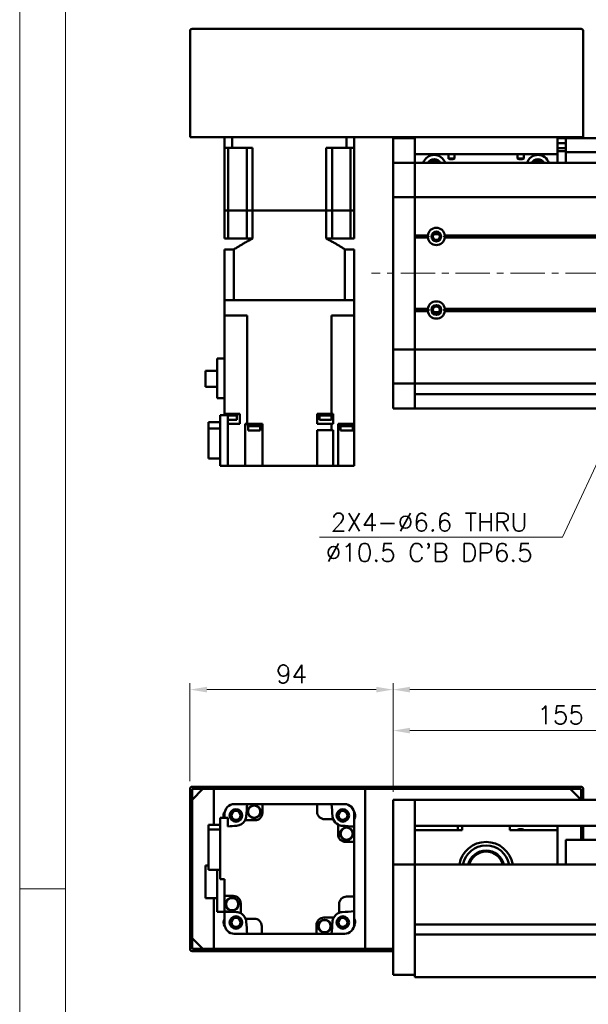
# Model space of a CAD drawing. Header units: millimetres. Extents: x 46891 to 50330, y 6223 to 9790.
# Tile 2 of 5: x 48547 to 48810, y 9106 to 9562. Entities that reach past the tile are written whole.
import ezdxf

# ---------------------------------------------------------------- set-up
doc = ezdxf.new("R2010")
doc.units = ezdxf.units.MM
doc.header["$LTSCALE"] = 0.5
doc.linetypes.add('CENTER', pattern=[50.8, 31.75, -6.35, 6.35, -6.35])
doc.layers.get('0').update_dxf_attribs({"lineweight": 20})
doc.layers.add('1', color=1, linetype='CENTER', lineweight=13)
doc.layers.add('외형선(ISO)', color=7, linetype='Continuous', lineweight=50)
doc.styles.add('DSR TEXT', font='romans.shx', dxfattribs={"bigfont": 'whgtxt.shx'})
doc.styles.get("Standard").update_dxf_attribs({"font": 'romans.shx', "bigfont": 'whgtxt.shx'})
doc.dimstyles.new('DSR', dxfattribs={"dimscale": 2, "dimtxt": 3, "dimasz": 3, "dimexe": 0.5, "dimexo": 0.5, "dimgap": 0.5, "dimtad": 1, "dimdsep": 46, "dimtxsty": 'Standard', "dimcen": 2.5, "dimclrd": 4, "dimclre": 4, "dimclrt": 2, "dimadec": 0, "dimazin": 2, "dimtfac": 1, "dimtmove": 0, "dimatfit": 3, "dimfxl": 0, "dimlwd": -1, "dimlwe": -1, "dimarcsym": 0})

# ---------------------------------------------------------------- blocks, each defined once
blk = doc.blocks.new('A$C1C1952E1')
at = {"color": 1}
blk.add_lwpolyline([(0, 0), (420, 0), (420, 297), (0, 297)], close=True, dxfattribs=at)
at = {"color": 3}
blk.add_lwpolyline([(5, 5), (415, 5), (415, 292), (5, 292)], close=True, dxfattribs=at)
blk = doc.blocks.new('*D84')
at = {"color": 1, "linetype": 'ByBlock'}
for p, q in [((48719.49, 9204.44), (48719.49, 9235.84)), ((48727.29, 9232.84), (48866.69, 9232.84)), ((48874.49, 9218.44), (48874.49, 9235.84))]:
    blk.add_line(p, q, dxfattribs=at)
at = {"color": 1}
for points in [[(48727.29, 9234.14), (48727.29, 9231.54), (48719.49, 9232.84)], [(48866.69, 9234.14), (48866.69, 9231.54), (48874.49, 9232.84)]]:
    blk.add_solid(points, dxfattribs=at)
at = {"layer": 'Defpoints', "color": 0}
for p in [(48874.49, 9232.84), (48874.49, 9214.84), (48719.49, 9200.84)]:
    blk.add_point(p, dxfattribs=at)
at = {"color": 3, "insert": (48796.99, 9240.04), "char_height": 8.4, "attachment_point": 5, "style": 'DSR TEXT'}
blk.add_mtext('155', dxfattribs=at)
blk = doc.blocks.new('*D83')
at = {"color": 1, "linetype": 'ByBlock'}
for p, q in [((48719.49, 9204.44), (48719.49, 9254.79)), ((49719.49, 9204.44), (49719.49, 9254.79)), ((49711.69, 9251.79), (48727.29, 9251.79))]:
    blk.add_line(p, q, dxfattribs=at)
at = {"color": 1}
for points in [[(48727.29, 9253.09), (48727.29, 9250.49), (48719.49, 9251.79)], [(49711.69, 9253.09), (49711.69, 9250.49), (49719.49, 9251.79)]]:
    blk.add_solid(points, dxfattribs=at)
at = {"layer": 'Defpoints', "color": 0}
for p in [(48719.49, 9251.79), (48719.49, 9200.84), (49719.49, 9200.84)]:
    blk.add_point(p, dxfattribs=at)
at = {"color": 3, "insert": (49219.49, 9258.99), "char_height": 8.4, "attachment_point": 5, "style": 'DSR TEXT'}
blk.add_mtext('1000', dxfattribs=at)
blk = doc.blocks.new('*D87')
at = {"color": 1, "linetype": 'ByBlock'}
for p, q in [((48625.49, 9209.44), (48625.49, 9254.79)), ((48719.49, 9204.44), (48719.49, 9254.79)), ((48711.69, 9251.79), (48633.29, 9251.79))]:
    blk.add_line(p, q, dxfattribs=at)
at = {"color": 1}
for points in [[(48633.29, 9253.09), (48633.29, 9250.49), (48625.49, 9251.79)], [(48711.69, 9253.09), (48711.69, 9250.49), (48719.49, 9251.79)]]:
    blk.add_solid(points, dxfattribs=at)
at = {"layer": 'Defpoints', "color": 0}
for p in [(48625.49, 9251.79), (48625.49, 9205.84), (48719.49, 9200.84)]:
    blk.add_point(p, dxfattribs=at)
at = {"color": 3, "insert": (48672.49, 9258.99), "char_height": 8.4, "attachment_point": 5, "style": 'DSR TEXT'}
blk.add_mtext('94', dxfattribs=at)

msp = doc.modelspace()

# ---------------------------------------------------------------- linework, layer by layer
at = {"color": 1}
msp.add_line((48567.90682, 9159.68987), (48546.67132, 9159.68987), dxfattribs=at)
at = {"layer": '1'}
msp.add_line((49729.49139, 9444.39435), (48709.49139, 9444.39435), dxfattribs=at)
at = {"layer": '외형선(ISO)'}
for p, q in [((48625.49139, 9556.39435), (48625.49139, 9507.39435)), ((48806.49139, 9557.39435), (48626.49139, 9557.39435)), ((48807.49139, 9507.39435), (48807.49139, 9556.39435)), ((48626.49139, 9507.39435), (48625.49139, 9507.39435)), ((48806.49139, 9507.39435), (48626.49139, 9507.39435)), ((48641.49139, 9507.39435), (48641.49139, 9502.39435)), ((48645.03387, 9507.39435), (48645.03387, 9502.39435)), ((48697.9489, 9507.39435), (48697.9489, 9502.39435)), ((48701.49139, 9507.39435), (48701.49139, 9502.39435)), ((48719.49139, 9506.89435), (48719.49139, 9503.89435)), ((48729.49139, 9506.89435), (48719.49139, 9506.89435)), ((48729.49139, 9507.39435), (48729.49139, 9499.39435)), ((48795.49139, 9499.39435), (48795.49139, 9507.39435)), ((48799.49139, 9506.89435), (48795.49139, 9506.89435)), ((48799.49139, 9503.89435), (48799.49139, 9506.89435)), ((48814.49139, 9506.89435), (48799.49139, 9506.89435)), ((48807.49139, 9507.39435), (48806.49139, 9507.39435)), ((48641.49139, 9502.39435), (48645.03387, 9502.39435)), ((48641.49139, 9473.39435), (48641.49139, 9502.39435)), ((48643.2038, 9502.39435), (48643.2038, 9473.39435)), ((48654.45466, 9502.39435), (48645.03387, 9502.39435)), ((48651.74139, 9502.39435), (48651.74139, 9473.39435)), ((48654.45466, 9473.39435), (48654.45466, 9502.39435)), ((48697.9489, 9502.39435), (48688.52811, 9502.39435)), ((48688.52811, 9473.39435), (48688.52811, 9502.39435)), ((48691.24139, 9502.39435), (48691.24139, 9473.39435)), ((48697.9489, 9502.39435), (48701.49139, 9502.39435)), ((48699.77897, 9502.39435), (48699.77897, 9473.39435)), ((48701.49139, 9473.39435), (48701.49139, 9502.39435)), ((48719.49139, 9502.03419), (48719.49139, 9503.89435)), ((48719.49139, 9501.12623), (48719.49139, 9502.03419)), ((48719.49139, 9495.85456), (48719.49139, 9501.12623)), ((48799.49139, 9504.49435), (48795.49139, 9504.49435)), ((48799.49139, 9502.19435), (48795.49139, 9502.19435)), ((48795.49139, 9500.89855), (48799.49139, 9500.89855)), ((48799.49139, 9503.89435), (48799.49139, 9501.39435)), ((48799.49139, 9500.39435), (48799.49139, 9501.39435)), ((48729.49139, 9495.39435), (48729.49139, 9499.39435)), ((48729.49139, 9499.39435), (48795.49139, 9499.39435)), ((48745.06162, 9497.39435), (48745.06162, 9499.39435)), ((48747.92115, 9497.39435), (48745.06162, 9497.39435)), ((48747.92115, 9499.39435), (48747.92115, 9497.39435)), ((48777.06162, 9497.39435), (48777.06162, 9499.39435)), ((48779.92115, 9497.39435), (48777.06162, 9497.39435)), ((48779.92115, 9499.39435), (48779.92115, 9497.39435)), ((48795.49139, 9499.39435), (48795.49139, 9495.39435)), ((48799.49139, 9500.39435), (48799.49139, 9496.39435)), ((48814.49139, 9500.39435), (48799.49139, 9500.39435)), ((48799.49139, 9496.39435), (48799.49139, 9495.39435)), ((48719.49139, 9495.39435), (48719.49139, 9495.85456)), ((48719.49139, 9495.39435), (48719.49139, 9492.68585)), ((48729.49139, 9495.39435), (48719.49139, 9495.39435)), ((48719.49139, 9492.68585), (48719.49139, 9480.08586)), ((48729.49139, 9492.68585), (48729.49139, 9495.39435)), ((48729.49139, 9495.39435), (49709.49139, 9495.39435)), ((48729.49139, 9495.39435), (48729.49139, 9492.68585)), ((48729.49139, 9480.08586), (48729.49139, 9492.68585)), ((48729.49139, 9492.68585), (48729.49139, 9480.08586)), ((48719.49139, 9479.62176), (48719.49139, 9480.08586)), ((48719.49139, 9479.62176), (48719.49139, 9477.62176)), ((48729.49139, 9479.62176), (48719.49139, 9479.62176)), ((48729.49139, 9480.08586), (48729.49139, 9479.62176)), ((48729.49139, 9479.62176), (48729.49139, 9480.08586)), ((48729.49139, 9477.62176), (48729.49139, 9479.62176)), ((48729.49139, 9479.62176), (49709.49139, 9479.62176)), ((48729.49139, 9479.62176), (48729.49139, 9477.62176)), ((48643.2038, 9473.39435), (48641.49139, 9473.39435)), ((48641.49139, 9473.39435), (48643.2038, 9473.39435)), ((48641.49139, 9473.39435), (48641.49139, 9460.39435)), ((48646.74139, 9473.39435), (48643.2038, 9473.39435)), ((48646.74139, 9473.39435), (48643.2038, 9473.39435)), ((48643.2038, 9473.39435), (48643.2038, 9460.39435)), ((48651.74139, 9473.39435), (48646.74139, 9473.39435)), ((48651.74139, 9473.39435), (48646.74139, 9473.39435)), ((48654.45466, 9473.39435), (48651.74139, 9473.39435)), ((48651.74139, 9473.39435), (48654.45466, 9473.39435)), ((48651.74139, 9473.39435), (48651.74139, 9460.39435)), ((48688.52811, 9473.39435), (48654.45466, 9473.39435)), ((48688.52811, 9473.39435), (48654.45466, 9473.39435)), ((48654.45466, 9473.39435), (48654.45466, 9460.39435)), ((48691.24139, 9473.39435), (48688.52811, 9473.39435)), ((48688.52811, 9473.39435), (48691.24139, 9473.39435)), ((48688.52811, 9473.39435), (48688.52811, 9460.39435)), ((48696.24139, 9473.39435), (48691.24139, 9473.39435)), ((48696.24139, 9473.39435), (48691.24139, 9473.39435)), ((48691.24139, 9473.39435), (48691.24139, 9460.39435)), ((48699.77897, 9473.39435), (48696.24139, 9473.39435)), ((48699.77897, 9473.39435), (48696.24139, 9473.39435)), ((48701.49139, 9473.39435), (48699.77897, 9473.39435)), ((48699.77897, 9473.39435), (48701.49139, 9473.39435)), ((48699.77897, 9473.39435), (48699.77897, 9460.39435)), ((48701.49139, 9473.39435), (48701.49139, 9460.39435)), ((48719.49139, 9411.16695), (48719.49139, 9477.62176)), ((48729.49139, 9477.62176), (48729.49139, 9411.16695)), ((48729.49139, 9461.89435), (48729.49139, 9477.62176)), ((48641.49139, 9460.39435), (48643.2038, 9460.39435)), ((48651.74139, 9460.39435), (48643.2038, 9460.39435)), ((48651.74139, 9460.39435), (48654.45466, 9460.39435)), ((48688.52811, 9460.39435), (48691.24139, 9460.39435)), ((48691.24139, 9460.39435), (48699.77897, 9460.39435)), ((48699.77897, 9460.39435), (48701.49139, 9460.39435)), ((48729.49139, 9461.89435), (48735.52276, 9461.89435)), ((48729.49139, 9461.39435), (48735.99139, 9461.39435)), ((48729.49139, 9460.89435), (48735.52276, 9460.89435)), ((48729.49139, 9427.89435), (48729.49139, 9460.89435)), ((48740.76718, 9462.39435), (48738.2156, 9462.39435)), ((48742.99139, 9461.39435), (49695.99139, 9461.39435)), ((48743.46001, 9461.89435), (49695.52276, 9461.89435)), ((48743.46001, 9460.89435), (49695.52276, 9460.89435)), ((48641.49139, 9455.39435), (48645.79606, 9455.39435)), ((48641.49139, 9455.39435), (48641.49139, 9431.89435)), ((48645.79606, 9455.39435), (48645.79606, 9431.89435)), ((48697.18672, 9455.39435), (48701.49139, 9455.39435)), ((48697.18672, 9455.39435), (48697.18672, 9431.89435)), ((48701.49139, 9455.39435), (48701.49139, 9431.89435)), ((48641.49139, 9424.89435), (48641.49139, 9431.89435)), ((48641.49139, 9431.89435), (48641.49586, 9431.89435)), ((48641.49586, 9431.89435), (48645.79084, 9431.89435)), ((48645.79084, 9431.89435), (48645.79606, 9431.89435)), ((48697.18672, 9431.89435), (48645.79606, 9431.89435)), ((48645.99139, 9431.89435), (48696.99139, 9431.89435)), ((48697.18672, 9431.89435), (48697.19194, 9431.89435)), ((48697.19194, 9431.89435), (48701.48692, 9431.89435)), ((48701.48692, 9431.89435), (48701.49139, 9431.89435)), ((48701.49139, 9424.89435), (48701.49139, 9431.89435)), ((48729.49139, 9427.89435), (48735.52276, 9427.89435)), ((48743.46001, 9427.89435), (49695.52276, 9427.89435)), ((48645.99139, 9424.89435), (48641.49139, 9424.89435)), ((48641.49139, 9424.89435), (48641.49139, 9379.29435)), ((48645.99139, 9424.89435), (48651.93202, 9424.89435)), ((48651.93202, 9424.89435), (48651.93202, 9374.79435)), ((48691.05076, 9424.89435), (48691.05076, 9379.29435)), ((48691.05076, 9424.89435), (48696.99139, 9424.89435)), ((48701.49139, 9424.89435), (48696.99139, 9424.89435)), ((48701.49139, 9424.89435), (48701.49139, 9374.79435)), ((48729.49139, 9427.39435), (48735.99139, 9427.39435)), ((48729.49139, 9426.89435), (48735.52276, 9426.89435)), ((48729.49139, 9411.16695), (48729.49139, 9426.89435)), ((48740.76718, 9426.39435), (48738.2156, 9426.39435)), ((48742.99139, 9427.39435), (49695.99139, 9427.39435)), ((48743.46001, 9426.89435), (49695.52276, 9426.89435)), ((48719.49139, 9411.16695), (48719.49139, 9409.16695)), ((48729.49139, 9409.16695), (48729.49139, 9411.16695)), ((48729.49139, 9411.16695), (48729.49139, 9409.16695)), ((48638.09139, 9404.99435), (48641.49139, 9404.99435)), ((48638.09139, 9404.99435), (48638.09139, 9386.64435)), ((48719.49139, 9408.70285), (48719.49139, 9409.16695)), ((48729.49139, 9409.16695), (48719.49139, 9409.16695)), ((48719.49139, 9408.70285), (48719.49139, 9396.10286)), ((48729.49139, 9409.16695), (48729.49139, 9408.70285)), ((48729.49139, 9409.16695), (49709.49139, 9409.16695)), ((48729.49139, 9408.70285), (48729.49139, 9409.16695)), ((48729.49139, 9396.10286), (48729.49139, 9408.70285)), ((48729.49139, 9408.70285), (48729.49139, 9396.10286)), ((48638.09139, 9399.21935), (48632.69139, 9399.21935)), ((48632.69139, 9399.21935), (48632.69139, 9391.76935)), ((48719.49139, 9396.10286), (48719.49139, 9393.39435)), ((48729.49139, 9393.39435), (48729.49139, 9396.10286)), ((48729.49139, 9396.10286), (48729.49139, 9393.39435)), ((48632.69139, 9391.76935), (48638.09139, 9391.76935)), ((48719.49139, 9392.93415), (48719.49139, 9393.39435)), ((48729.49139, 9393.39435), (48719.49139, 9393.39435)), ((48719.49139, 9387.66248), (48719.49139, 9392.93415)), ((48729.49139, 9393.39435), (48729.49139, 9392.93415)), ((48729.49139, 9393.39435), (49709.49139, 9393.39435)), ((48729.49139, 9392.93415), (48729.49139, 9387.66248)), ((48719.49139, 9386.75452), (48719.49139, 9387.66248)), ((48719.49139, 9384.89435), (48719.49139, 9386.75452)), ((48814.49139, 9388.39435), (48729.49139, 9388.39435)), ((48729.49139, 9387.66248), (48729.49139, 9386.75452)), ((48729.49139, 9384.89435), (48729.49139, 9386.75452)), ((48729.49139, 9386.75452), (48729.49139, 9384.89435)), ((48641.49139, 9386.64435), (48638.09139, 9386.64435)), ((48719.49139, 9384.89435), (48719.49139, 9381.89435)), ((48729.49139, 9384.89435), (48729.49139, 9381.89435)), ((48729.49139, 9381.89435), (48729.49139, 9384.89435)), ((48639.49139, 9378.79435), (48642.99139, 9378.79435)), ((48639.49139, 9355.29435), (48639.49139, 9378.79435)), ((48641.45647, 9379.29435), (48641.49139, 9379.29435)), ((48641.45647, 9379.29435), (48641.45647, 9378.79435)), ((48647.05137, 9379.29435), (48641.49139, 9379.29435)), ((48642.99139, 9378.79435), (48642.99139, 9355.29435)), ((48647.35647, 9378.59435), (48642.99139, 9378.59435)), ((48647.05137, 9379.29435), (48648.48673, 9379.29435)), ((48647.20647, 9378.59435), (48647.20647, 9376.59435)), ((48647.35647, 9379.29435), (48647.35647, 9378.59435)), ((48648.48673, 9379.29435), (48648.48673, 9374.79435)), ((48687.7016, 9379.29435), (48684.29139, 9379.29435)), ((48684.29139, 9374.79435), (48684.29139, 9379.29435)), ((48685.20414, 9379.29435), (48685.20414, 9378.59435)), ((48691.10414, 9378.59435), (48685.20414, 9378.59435)), ((48685.35414, 9378.59435), (48685.35414, 9376.59435)), ((48687.7016, 9379.29435), (48688.60667, 9379.29435)), ((48691.05076, 9379.29435), (48688.60667, 9379.29435)), ((48690.95414, 9378.59435), (48690.95414, 9376.59435)), ((48691.45006, 9379.29435), (48691.05076, 9379.29435)), ((48691.10414, 9379.29435), (48691.10414, 9378.59435)), ((48691.45006, 9379.29435), (48691.77001, 9379.29435)), ((48691.77001, 9379.29435), (48691.77001, 9374.79435)), ((48701.49139, 9379.29435), (48701.5263, 9379.29435)), ((48701.5263, 9378.59435), (48701.49139, 9378.59435)), ((48701.5263, 9379.29435), (48701.5263, 9378.59435)), ((48729.49139, 9381.89435), (48719.49139, 9381.89435)), ((48814.49139, 9381.89435), (48729.49139, 9381.89435)), ((48633.99139, 9375.4943), (48639.49139, 9375.4943)), ((48633.99139, 9375.4943), (48633.99139, 9372.52205)), ((48647.20647, 9376.59435), (48642.99139, 9376.59435)), ((48642.99139, 9374.79435), (48647.05137, 9374.79435)), ((48648.48673, 9374.79435), (48647.05137, 9374.79435)), ((48650.98331, 9355.29435), (48650.98331, 9374.79435)), ((48650.98331, 9374.79435), (48651.53271, 9374.79435)), ((48651.93202, 9374.79435), (48651.53271, 9374.79435)), ((48651.93202, 9374.79435), (48658.99139, 9374.79435)), ((48652.19543, 9374.79435), (48652.19543, 9374.29435)), ((48658.19543, 9374.29435), (48652.19543, 9374.29435)), ((48652.24543, 9374.29435), (48652.24543, 9373.59435)), ((48658.14543, 9373.59435), (48652.24543, 9373.59435)), ((48652.39543, 9373.59435), (48652.39543, 9371.59435)), ((48657.99543, 9373.59435), (48657.99543, 9371.59435)), ((48658.14543, 9374.29435), (48658.14543, 9373.59435)), ((48658.19543, 9374.79435), (48658.19543, 9374.29435)), ((48658.99139, 9374.79435), (48658.99139, 9355.29435)), ((48691.05076, 9374.79435), (48684.29139, 9374.79435)), ((48690.95414, 9376.59435), (48685.35414, 9376.59435)), ((48691.05076, 9371.79435), (48691.05076, 9374.79435)), ((48691.05076, 9374.79435), (48691.45006, 9374.79435)), ((48691.77001, 9374.79435), (48691.45006, 9374.79435)), ((48693.99139, 9374.79435), (48693.99139, 9355.29435)), ((48693.99139, 9374.79435), (48695.93141, 9374.79435)), ((48694.9801, 9374.79435), (48694.9801, 9374.29435)), ((48700.9801, 9374.29435), (48694.9801, 9374.29435)), ((48695.0301, 9374.29435), (48695.0301, 9373.59435)), ((48700.9301, 9373.59435), (48695.0301, 9373.59435)), ((48695.1801, 9373.59435), (48695.1801, 9371.59435)), ((48701.49139, 9374.79435), (48695.93141, 9374.79435)), ((48700.7801, 9373.59435), (48700.7801, 9371.59435)), ((48700.9301, 9374.29435), (48700.9301, 9373.59435)), ((48700.9801, 9374.79435), (48700.9801, 9374.29435)), ((48701.49139, 9374.79435), (48701.49139, 9355.29435)), ((48639.49139, 9372.52205), (48633.99139, 9372.52205)), ((48633.99139, 9372.52205), (48633.99139, 9358.69441)), ((48657.99543, 9371.59435), (48652.39543, 9371.59435)), ((48684.29139, 9371.79435), (48684.29139, 9355.29435)), ((48684.29139, 9371.79435), (48691.05076, 9371.79435)), ((48691.45006, 9371.79435), (48691.05076, 9371.79435)), ((48691.45006, 9371.79435), (48691.77001, 9371.79435)), ((48691.77001, 9371.79435), (48691.77001, 9355.29435)), ((48700.7801, 9371.59435), (48695.1801, 9371.59435)), ((48633.99139, 9358.69441), (48639.49139, 9358.69441)), ((48642.99139, 9355.29435), (48639.49139, 9355.29435)), ((48647.05137, 9355.29435), (48642.99139, 9355.29435)), ((48647.05137, 9355.29435), (48650.98331, 9355.29435)), ((48655.49139, 9355.29435), (48650.98331, 9355.29435)), ((48655.49139, 9355.29435), (48658.99139, 9355.29435)), ((48684.29139, 9355.29435), (48658.99139, 9355.29435)), ((48684.29139, 9355.29435), (48687.79139, 9355.29435)), ((48691.77001, 9355.29435), (48687.79139, 9355.29435)), ((48691.77001, 9355.29435), (48693.99139, 9355.29435)), ((48693.99139, 9355.29435), (48697.49139, 9355.29435)), ((48701.49139, 9355.29435), (48697.49139, 9355.29435)), ((48625.49139, 9205.84131), (48625.49139, 9197.84131)), ((48806.49139, 9206.84131), (48626.49139, 9206.84131)), ((48626.49139, 9200.84131), (48631.49139, 9205.84131)), ((48626.49139, 9197.84131), (48626.49139, 9205.34131)), ((48626.99139, 9205.84131), (48805.99139, 9205.84131)), ((48636.49139, 9205.84131), (48631.49139, 9205.84131)), ((48636.49139, 9189.31939), (48636.49139, 9205.84131)), ((48706.49139, 9205.84131), (48706.49139, 9131.84131)), ((48801.49139, 9205.84131), (48706.49139, 9205.84131)), ((48801.49139, 9205.84131), (48806.49139, 9200.84131)), ((48806.49139, 9205.34131), (48806.49139, 9200.84131)), ((48807.49139, 9200.84131), (48807.49139, 9205.84131)), ((48626.49139, 9200.84131), (48626.49139, 9136.84131)), ((48719.49139, 9200.84131), (48719.49139, 9198.84131)), ((48729.49139, 9200.84131), (48719.49139, 9200.84131)), ((48729.49139, 9198.84131), (48729.49139, 9200.84131)), ((48729.49139, 9200.84131), (48814.49139, 9200.84131)), ((48729.49139, 9200.84131), (48729.49139, 9198.84131)), ((48625.49139, 9197.84131), (48626.49139, 9197.84131)), ((48625.49139, 9193.84131), (48625.49139, 9197.84131)), ((48645.99139, 9198.84131), (48645.79606, 9198.84131)), ((48645.99139, 9198.84131), (48651.93202, 9198.84131)), ((48651.93202, 9198.84131), (48658.99139, 9198.84131)), ((48684.29139, 9198.84131), (48658.99139, 9198.84131)), ((48658.99139, 9198.84131), (48658.99139, 9194.84131)), ((48684.29139, 9195.34131), (48684.29139, 9198.84131)), ((48684.29139, 9198.84131), (48691.05076, 9198.84131)), ((48691.05076, 9198.84131), (48696.99139, 9198.84131)), ((48697.18672, 9198.84131), (48696.99139, 9198.84131)), ((48719.49139, 9198.05679), (48719.49139, 9198.84131)), ((48719.49139, 9197.55808), (48719.49139, 9198.05679)), ((48719.49139, 9197.55808), (48719.49139, 9196.4896)), ((48719.49139, 9196.4896), (48719.49139, 9193.50379)), ((48729.49139, 9198.84131), (48729.49139, 9198.05679)), ((48729.49139, 9198.05679), (48729.49139, 9198.84131)), ((48729.49139, 9198.05679), (48729.49139, 9197.55808)), ((48729.49139, 9197.55808), (48729.49139, 9198.05679)), ((48729.49139, 9196.4896), (48729.49139, 9197.55808)), ((48729.49139, 9197.55808), (48729.49139, 9196.4896)), ((48729.49139, 9193.50379), (48729.49139, 9196.4896)), ((48729.49139, 9196.4896), (48729.49139, 9193.50379)), ((48626.49139, 9193.84131), (48625.49139, 9193.84131)), ((48625.49139, 9193.84131), (48625.49139, 9143.84131)), ((48626.49139, 9143.84131), (48626.49139, 9193.84131)), ((48642.99139, 9192.54131), (48639.49139, 9192.54131)), ((48639.49139, 9192.54131), (48639.49139, 9164.14131)), ((48641.49139, 9194.53664), (48641.49139, 9194.34131)), ((48641.49139, 9192.54131), (48641.49139, 9194.34131)), ((48642.99139, 9188.51648), (48642.99139, 9192.54131)), ((48655.49139, 9191.34131), (48650.98331, 9191.34131)), ((48691.77001, 9191.84131), (48687.79139, 9191.84131)), ((48701.49139, 9194.34131), (48701.49139, 9194.53664)), ((48701.49139, 9194.34131), (48701.49139, 9188.40068)), ((48719.49139, 9184.93949), (48719.49139, 9193.50379)), ((48729.49139, 9193.50379), (48729.49139, 9184.93949)), ((48729.49139, 9189.34131), (48729.49139, 9193.50379)), ((48639.49139, 9189.31939), (48633.99139, 9189.31939)), ((48633.99139, 9189.31939), (48633.99139, 9187.1293)), ((48633.99139, 9187.1293), (48639.49139, 9187.1293)), ((48633.99139, 9187.1293), (48633.99139, 9168.36323)), ((48693.99139, 9184.84131), (48693.99139, 9189.34939)), ((48701.49139, 9181.34131), (48701.49139, 9188.40068)), ((48729.49139, 9188.84131), (48814.49139, 9188.84131)), ((48751.49139, 9186.84131), (48729.49139, 9186.84131)), ((48749.49139, 9188.84131), (48749.49139, 9186.84131)), ((48751.49139, 9188.84131), (48751.49139, 9186.84131)), ((48773.49139, 9186.84131), (48773.49139, 9188.84131)), ((48795.49139, 9186.84131), (48773.49139, 9186.84131)), ((48795.49139, 9188.84131), (48795.49139, 9186.84131)), ((48795.49139, 9170.84131), (48795.49139, 9186.84131)), ((48806.49139, 9182.34131), (48806.49139, 9188.84131)), ((48806.49139, 9188.84131), (48806.49139, 9182.34131)), ((48807.49139, 9182.34131), (48807.49139, 9188.84131)), ((48719.49139, 9182.8442), (48719.49139, 9184.93949)), ((48719.49139, 9171.42225), (48719.49139, 9182.8442)), ((48729.49139, 9184.93949), (48729.49139, 9182.8442)), ((48729.49139, 9182.8442), (48729.49139, 9171.42225)), ((48799.49139, 9182.34131), (48799.49139, 9170.84131)), ((48814.49139, 9182.34131), (48799.49139, 9182.34131)), ((48701.49139, 9181.34131), (48697.49139, 9181.34131)), ((48701.49139, 9156.04131), (48701.49139, 9181.34131)), ((48632.69139, 9170.49131), (48633.99139, 9170.49131)), ((48632.69139, 9170.49131), (48632.69139, 9155.39131)), ((48633.99139, 9168.36323), (48639.49139, 9168.36323)), ((48638.09139, 9168.36323), (48638.09139, 9149.04131)), ((48719.49139, 9170.84131), (48719.49139, 9171.42225)), ((48719.49139, 9170.84131), (48719.49139, 9167.84131)), ((48729.49139, 9170.84131), (48719.49139, 9170.84131)), ((48729.49139, 9171.42225), (48729.49139, 9170.84131)), ((48729.49139, 9170.84131), (48729.49139, 9167.84131)), ((48729.49139, 9167.84131), (48729.49139, 9170.84131)), ((48869.49139, 9170.84131), (48729.49139, 9170.84131)), ((48639.49139, 9164.14131), (48641.49139, 9164.14131)), ((48641.49139, 9164.14131), (48641.49139, 9156.34131)), ((48719.49139, 9125.08395), (48719.49139, 9167.84131)), ((48729.49139, 9143.29131), (48729.49139, 9167.84131)), ((48729.49139, 9167.84131), (48729.49139, 9125.08395)), ((48632.69139, 9155.39131), (48638.09139, 9155.39131)), ((48636.49139, 9131.84131), (48636.49139, 9155.39131)), ((48641.49139, 9156.34131), (48645.49139, 9156.34131)), ((48641.49139, 9156.34131), (48641.49139, 9149.28194)), ((48697.99139, 9156.04131), (48701.49139, 9156.04131)), ((48701.49139, 9149.28194), (48701.49139, 9156.04131)), ((48648.99139, 9152.84131), (48648.99139, 9148.33323)), ((48694.49139, 9148.56268), (48694.49139, 9152.54131)), ((48638.09139, 9149.04131), (48644.70271, 9149.04131)), ((48641.49139, 9143.34131), (48641.49139, 9149.04131)), ((48651.21276, 9145.84131), (48655.19139, 9145.84131)), ((48687.49139, 9146.34131), (48691.99947, 9146.34131)), ((48701.49139, 9143.34131), (48701.49139, 9149.28194)), ((48625.49139, 9143.84131), (48626.49139, 9143.84131)), ((48625.49139, 9139.84131), (48625.49139, 9143.84131)), ((48641.49139, 9143.34131), (48641.49139, 9143.14598)), ((48658.69139, 9142.34131), (48658.69139, 9138.84131)), ((48683.99139, 9138.84131), (48683.99139, 9142.84131)), ((48701.49139, 9143.14598), (48701.49139, 9143.34131)), ((48833.49139, 9143.09131), (48729.49139, 9143.09131)), ((48626.49139, 9139.84131), (48625.49139, 9139.84131)), ((48625.49139, 9139.84131), (48625.49139, 9131.84131)), ((48626.49139, 9132.34131), (48626.49139, 9139.84131)), ((48631.49139, 9131.84131), (48626.49139, 9136.84131)), ((48645.79606, 9138.84131), (48645.99139, 9138.84131)), ((48651.93202, 9138.84131), (48645.99139, 9138.84131)), ((48651.93202, 9138.84131), (48658.69139, 9138.84131)), ((48658.69139, 9138.84131), (48683.99139, 9138.84131)), ((48691.05076, 9138.84131), (48683.99139, 9138.84131)), ((48691.05076, 9138.84131), (48696.99139, 9138.84131)), ((48696.99139, 9138.84131), (48697.18672, 9138.84131)), ((48833.50183, 9138.59131), (48729.49139, 9138.59131)), ((48729.49139, 9125.08395), (48729.49139, 9138.39131)), ((48719.49139, 9131.84131), (48626.99139, 9131.84131)), ((48631.49139, 9131.84131), (48636.49139, 9131.84131)), ((48706.49139, 9131.84131), (48719.49139, 9131.84131)), ((48626.49139, 9130.84131), (48719.49139, 9130.84131)), ((48719.49139, 9125.08395), (48719.49139, 9122.96263)), ((48719.49139, 9119.84131), (48719.49139, 9122.96263)), ((48729.49139, 9125.08395), (48729.49139, 9122.96263)), ((48729.49139, 9122.96263), (48729.49139, 9125.08395)), ((48729.49139, 9118.84131), (48729.49139, 9122.96263)), ((48729.49139, 9122.96263), (48729.49139, 9119.84131)), ((48729.49139, 9119.84131), (48719.49139, 9119.84131)), ((48729.49139, 9118.84131), (49709.49139, 9118.84131))]:
    msp.add_line(p, q, dxfattribs=at)
for centre, radius in [((48739.49139, 9461.39435), 2.25), ((48739.49139, 9461.39435), 1.621), ((48739.49139, 9427.39435), 2.25), ((48739.49139, 9427.39435), 1.621), ((48646.74265, 9193.59004), 2.9), ((48646.74265, 9193.59004), 2.7), ((48646.74265, 9193.59004), 2.5), ((48646.74265, 9193.59004), 2.1), ((48655.19543, 9195.33001), 3), ((48655.19543, 9195.33001), 2.95), ((48655.19543, 9195.33001), 2.8), ((48696.24012, 9193.59004), 2.9), ((48696.24012, 9193.59004), 2.7), ((48696.24012, 9193.59004), 2.5), ((48696.24012, 9193.59004), 2.1), ((48697.9801, 9185.13727), 3), ((48697.9801, 9185.13727), 2.95), ((48697.9801, 9185.13727), 2.8), ((48645.00268, 9152.54535), 3), ((48645.00268, 9152.54535), 2.95), ((48645.00268, 9152.54535), 2.8), ((48646.74265, 9144.09257), 2.9), ((48646.74265, 9144.09257), 2.7), ((48646.74265, 9144.09257), 2.5), ((48646.74265, 9144.09257), 2.1), ((48687.78735, 9142.3526), 3), ((48687.78735, 9142.3526), 2.95), ((48696.24012, 9144.09257), 2.9), ((48696.24012, 9144.09257), 2.7), ((48696.24012, 9144.09257), 2.5), ((48696.24012, 9144.09257), 2.1), ((48687.78735, 9142.3526), 2.8)]:
    msp.add_circle(centre, radius, dxfattribs=at)
for centre, radius, start, end in [((48626.49139, 9556.39435), 1, 90, 180), ((48806.49139, 9556.39435), 1, 0, 90), ((48738.49139, 9493.89435), 5.25, 16.6015494, 163.3984506), ((48738.49139, 9493.89435), 3.3, 27.0356914, 152.9643086), ((48738.49139, 9493.89435), 2.4585, 37.5987674, 142.4012326), ((48786.49139, 9493.89435), 5.25, 16.6015494, 163.3984506), ((48786.49139, 9493.89435), 3.3, 27.0356914, 152.9643086), ((48786.49139, 9493.89435), 2.4585, 37.5987674, 142.4012326), ((48739.49139, 9461.39435), 4, 7.1807558, 172.8192442), ((48739.49139, 9461.39435), 4, 187.1807558, 352.8192442), ((48739.49139, 9427.39435), 4, 7.1807558, 172.8192442), ((48739.49139, 9427.39435), 4, 187.1807557, 352.8192443), ((48626.49139, 9205.84131), 1, 90, 180), ((48626.99139, 9205.34131), 0.5, 90, 180), ((48805.99139, 9205.34131), 0.5, 0, 90), ((48806.49139, 9205.84131), 1, 0, 90), ((48645.99139, 9194.34131), 4.5, 90, 180), ((48671.49139, 9168.84131), 39.5, 130.5804187, 130.5903874), ((49030.74596, 9168.84131), 380, 175.471937, 176.3124282), ((48688.15414, 9195.92622), 2.95, 81.175882, 98.824118), ((48312.23682, 9168.84131), 380, 3.6875718, 4.528063), ((48696.99139, 9194.34131), 4.5, 0, 90), ((48671.49139, 9168.84131), 39.5, 49.4096126, 49.4195813), ((48643.74265, 9193.59004), 2.75, 141.2861255, 202.4178897), ((48671.49139, 9168.84131), 39.5, 139.4096126, 139.4195813), ((48646.74265, 9193.59004), 4.8, 273.6875718, 332.0638743), ((48646.74265, 9193.59004), 4.8, 332.0638743, 356.3124282), ((48655.49139, 9194.84131), 3.5, 270, 0), ((48687.79139, 9195.34131), 3.5, 180, 270), ((48696.24012, 9193.59004), 4.8, 183.6875718, 201.3657575), ((48696.24012, 9193.59004), 4.8, 201.3657575, 242.0638743), ((48699.23999, 9193.59004), 2.75, 324.9539356, 38.7075976), ((48671.49139, 9168.84131), 39.5, 40.5804187, 40.5903874), ((48671.49139, 8809.58674), 380, 93.6875718, 94.3012223), ((48696.24012, 9193.59004), 4.8, 242.0638743, 266.3124282), ((48671.49139, 8809.58674), 380, 85.471937, 86.3124282), ((48778.49139, 9184.84131), 2.4585, 54.4397249, 125.5602751), ((48697.49139, 9184.84131), 3.5, 180, 270), ((48762.49139, 9168.84131), 12.5, 9.2068963, 170.7931037), ((48762.49139, 9168.84131), 10.85, 10.6221774, 169.3778226), ((48762.49139, 9168.84131), 8.5, 13.6089608, 166.3910392), ((48762.49139, 9168.84131), 8, 14.4775124, 165.5224876), ((48645.49139, 9152.84131), 3.5, 0, 90), ((48697.99139, 9152.54131), 3.5, 90, 180), ((48698.5763, 9152.17856), 2.95, 351.175882, 8.824118), ((48643.74265, 9144.09257), 2.75, 144.9489798, 218.7138745), ((48671.49139, 9528.09588), 380, 265.471937, 266.3124282), ((48646.74265, 9144.09257), 4.8, 62.0638743, 86.3124282), ((48646.74265, 9144.09257), 4.8, 21.3657575, 62.0638743), ((48646.74265, 9144.09257), 4.8, 3.6875718, 21.3657575), ((48655.19139, 9142.34131), 3.5, 0, 90), ((48687.49139, 9142.84131), 3.5, 90, 180), ((48696.24012, 9144.09257), 4.8, 152.0638743, 176.3124282), ((48696.24012, 9144.09257), 4.8, 111.3657575, 152.0638743), ((48696.24012, 9144.09257), 4.8, 93.6875718, 111.3657575), ((48671.49139, 9528.09588), 380, 273.6875718, 274.528063), ((48699.24012, 9144.09257), 2.75, 321.2861255, 35.0510202), ((48645.99139, 9143.34131), 4.5, 180, 270), ((48671.49139, 9168.84131), 39.5, 220.5804187, 220.5903874), ((49030.74596, 9168.84131), 380, 183.6875718, 184.528063), ((48312.23682, 9168.84131), 380, 355.471937, 356.3124282), ((48696.99139, 9143.34131), 4.5, 270, 0), ((48671.49139, 9168.84131), 39.5, 319.4096126, 319.4195813), ((48671.49139, 9168.84131), 39.5, 229.4096126, 229.4195813), ((48654.82864, 9141.75639), 2.95, 261.175882, 278.824118), ((48671.49139, 9168.84131), 39.5, 310.5804187, 310.5903874), ((48626.49139, 9131.84131), 1, 180, 270), ((48626.99139, 9132.34131), 0.5, 180, 270)]:
    msp.add_arc(centre, radius, start, end, dxfattribs=at)
for points, weights in [([(48747.92115, 9497.39435), (48746.49139, 9496.89474), (48745.06162, 9497.39435)], [1, 1.22925, 1]), ([(48779.92115, 9497.39435), (48778.49139, 9496.89474), (48777.06162, 9497.39435)], [1, 1.22925, 1]), ([(48654.45466, 9460.39435), (48650.41788, 9458.40092), (48645.79606, 9455.39435)], [1.45736434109, 1.41367336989, 1.35251798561]), ([(48697.18672, 9455.39435), (48692.56489, 9458.40092), (48688.52811, 9460.39435)], [1.35251798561, 1.41367336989, 1.45736434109])]:
    msp.add_rational_spline(points, weights, degree=2, dxfattribs=at)
for points in [[(48735.99139, 9461.39435), (48735.75707, 9461.62867), (48735.52276, 9461.89435)], [(48735.52276, 9460.89435), (48735.75707, 9461.16004), (48735.99139, 9461.39435)], [(48743.46001, 9461.89435), (48743.2257, 9461.62867), (48742.99139, 9461.39435)], [(48742.99139, 9461.39435), (48743.2257, 9461.16004), (48743.46001, 9460.89435)], [(48735.99139, 9427.39435), (48735.75707, 9427.62867), (48735.52276, 9427.89435)], [(48743.46001, 9427.89435), (48743.2257, 9427.62867), (48742.99139, 9427.39435)], [(48735.52276, 9426.89435), (48735.75707, 9427.16004), (48735.99139, 9427.39435)], [(48742.99139, 9427.39435), (48743.2257, 9427.16004), (48743.46001, 9426.89435)]]:
    msp.add_open_spline(points, degree=2, dxfattribs=at)

# ---------------------------------------------------------------- block references
at = {"xscale": 4.247100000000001, "yscale": 4.247100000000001, "zscale": 4.247100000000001}
msp.add_blockref('A$C1C1952E1', (48546.67132, 8528.99552), dxfattribs=at)

# ---------------------------------------------------------------- texts
at = {"color": 3, "insert": (48736.19892, 9322.20894), "char_height": 8.4, "attachment_point": 5, "style": 'DSR TEXT'}
msp.add_mtext("2X4-%%C6.6 THRU\\P%%C10.5 C'B DP6.5", dxfattribs=at)

# ---------------------------------------------------------------- dimensions: what is measured, and where the dimension line sits
for base, p1, p2, picture, middle in [((48625.49139, 9251.7869), (48719.49139, 9200.84131), (48625.49139, 9205.84131), '*D87', (48672.49139, 9258.9869)), ((48719.49139, 9251.7869), (49719.49139, 9200.84131), (48719.49139, 9200.84131), '*D83', (49219.49139, 9258.9869)), ((48874.49139, 9232.84316), (48719.49139, 9200.84131), (48874.49139, 9214.84131), '*D84', (48796.99139, 9240.04316))]:
    dim = msp.add_linear_dim(base=base, p1=p1, p2=p2, dimstyle='DSR', override={"dimscale": 3, "dimtxt": 2.8, "dimasz": 2.600136, "dimexe": 1, "dimexo": 1.2, "dimgap": 1, "dimdec": 4, "dimtxsty": 'DSR TEXT', "dimclrd": 1, "dimclre": 1, "dimclrt": 3, "dimtdec": 4, "dimtix": 1})
    dim.commit()
    dim.dimension.update_dxf_attribs({"geometry": picture, "text_midpoint": middle})

# ---------------------------------------------------------------- leaders
at = {"annotation_type": 0, "has_hookline": 1, "hookline_direction": 1, "text_width": 101.65}
msp.add_leader([(48820.53908, 9370.93867), (48797.82433, 9322.33095), (48790.02392, 9322.33095)], dimstyle='DSR', override={"dimscale": 3, "dimtxt": 2.8, "dimasz": 2.600136, "dimexe": 1, "dimexo": 1.2, "dimgap": 1, "dimdec": 4, "dimtxsty": 'DSR TEXT', "dimclrd": 1, "dimclre": 1, "dimclrt": 3, "dimtdec": 4, "dimtix": 1}, dxfattribs=at)

doc.saveas('drawing.dxf')
